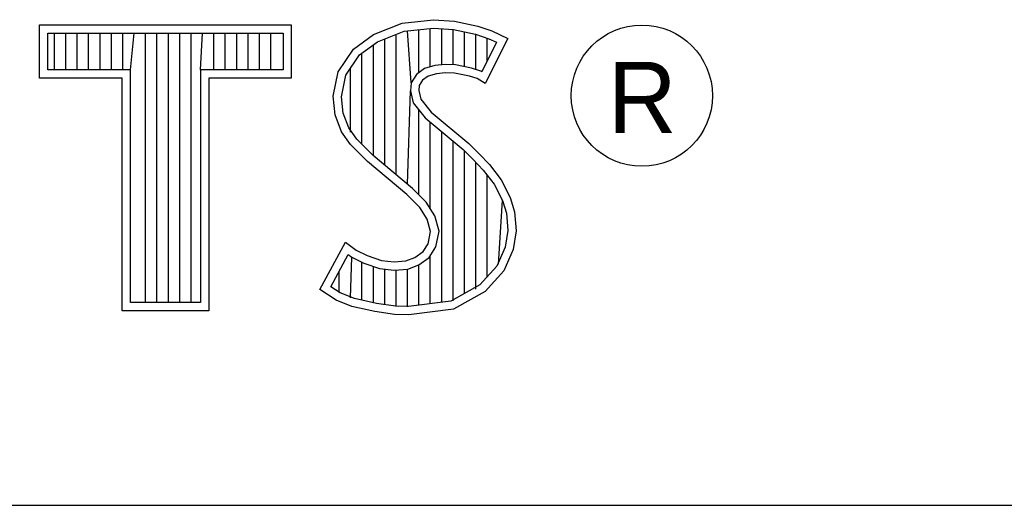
# Model space of a CAD drawing. Header units: inches. Extents: x 0 to 34, y 0 to 22.
# Tile 43 of 74: x 30.461 to 31.041, y 2.38 to 2.666. Entities that reach past the tile are written whole.
import ezdxf

# ---------------------------------------------------------------- set-up
doc = ezdxf.new("R2010")
doc.units = ezdxf.units.IN
doc.header["$LTSCALE"] = 1.87
doc.header["$MEASUREMENT"] = 0
doc.layers.get('0').update_dxf_attribs({"linetype": 'CONTINUOUS'})
doc.styles.add('TEXTSTYLE_2', font='txt')

msp = doc.modelspace()

# ---------------------------------------------------------------- linework, layer by layer
at = {"color": 2, "linetype": 'CONTINUOUS'}
for p, q in [((30.66954, 2.65751), (30.68633, 2.66417)), ((30.68633, 2.66417), (30.70487, 2.6662)), ((30.70487, 2.6662), (30.71733, 2.66533)), ((30.71733, 2.66533), (30.73094, 2.66243)), ((30.47276, 2.66314), (30.62109, 2.66314)), ((30.47276, 2.63172), (30.47276, 2.66314)), ((30.47765, 2.65826), (30.61621, 2.65826)), ((30.47765, 2.6366), (30.47765, 2.65826)), ((30.48153, 2.6366), (30.48153, 2.65826)), ((30.48824, 2.6366), (30.48824, 2.65826)), ((30.49495, 2.6366), (30.49495, 2.65826)), ((30.50166, 2.6366), (30.50166, 2.65826)), ((30.50837, 2.6366), (30.50837, 2.65826)), ((30.51509, 2.6366), (30.51509, 2.65826)), ((30.5218, 2.6366), (30.5218, 2.65826)), ((30.52629, 2.6366), (30.52851, 2.65826)), ((30.53522, 2.49958), (30.53522, 2.65826)), ((30.54193, 2.49958), (30.54193, 2.65826)), ((30.54864, 2.49958), (30.54864, 2.65826)), ((30.55536, 2.49958), (30.55536, 2.65826)), ((30.56207, 2.49958), (30.56207, 2.65826)), ((30.56756, 2.6366), (30.56878, 2.65826)), ((30.57549, 2.6366), (30.57549, 2.65826)), ((30.5822, 2.6366), (30.5822, 2.65826)), ((30.58891, 2.6366), (30.58891, 2.65826)), ((30.59563, 2.6366), (30.59563, 2.65826)), ((30.60234, 2.6366), (30.60234, 2.65826)), ((30.60905, 2.6366), (30.60905, 2.65826)), ((30.61621, 2.65826), (30.61621, 2.6366)), ((30.62109, 2.66314), (30.62109, 2.63172)), ((30.67191, 2.6532), (30.68752, 2.65939)), ((30.68752, 2.65939), (30.70497, 2.6613)), ((30.69173, 2.62905), (30.68959, 2.65962)), ((30.6963, 2.63502), (30.6963, 2.66035)), ((30.70301, 2.63838), (30.70301, 2.66108)), ((30.70497, 2.6613), (30.71664, 2.66048)), ((30.70972, 2.63961), (30.70972, 2.66097)), ((30.71643, 2.63958), (30.71643, 2.6605)), ((30.71664, 2.66048), (30.72963, 2.65772)), ((30.72315, 2.63845), (30.72315, 2.6591)), ((30.72963, 2.65772), (30.7375, 2.65501)), ((30.72986, 2.63682), (30.72986, 2.65764)), ((30.73094, 2.66243), (30.73934, 2.65954)), ((30.73934, 2.65954), (30.74861, 2.6552)), ((30.65766, 2.64883), (30.66954, 2.65751)), ((30.66123, 2.64539), (30.67191, 2.6532)), ((30.67616, 2.58044), (30.67616, 2.65489)), ((30.68288, 2.57482), (30.68288, 2.65755)), ((30.742, 2.6529), (30.73332, 2.63554)), ((30.74861, 2.6552), (30.73528, 2.62856)), ((30.73657, 2.64204), (30.73657, 2.65533)), ((30.7375, 2.65501), (30.742, 2.6529)), ((30.64868, 2.63551), (30.65766, 2.64883)), ((30.66274, 2.59275), (30.66274, 2.6465)), ((30.66945, 2.58604), (30.66945, 2.65141)), ((30.65328, 2.63359), (30.66123, 2.64539)), ((30.52629, 2.6366), (30.47765, 2.6366)), ((30.52629, 2.49958), (30.52629, 2.6366)), ((30.61621, 2.6366), (30.56756, 2.6366)), ((30.56756, 2.6366), (30.56756, 2.49958)), ((30.64578, 2.62103), (30.64868, 2.63551)), ((30.65603, 2.59994), (30.65603, 2.63768)), ((30.6995, 2.63735), (30.69488, 2.63399)), ((30.70564, 2.63916), (30.6995, 2.63735)), ((30.71168, 2.63983), (30.70564, 2.63916)), ((30.71182, 2.63493), (30.70661, 2.63435)), ((30.71794, 2.6395), (30.71168, 2.63983)), ((30.71733, 2.63464), (30.71182, 2.63493)), ((30.72601, 2.6329), (30.71733, 2.63464)), ((30.72722, 2.63764), (30.71794, 2.6395)), ((30.7327, 2.63593), (30.72722, 2.63764)), ((30.73332, 2.63554), (30.7327, 2.63593)), ((30.52141, 2.63172), (30.47276, 2.63172)), ((30.52141, 2.4947), (30.52141, 2.63172)), ((30.62109, 2.63172), (30.57245, 2.63172)), ((30.57245, 2.63172), (30.57245, 2.4947)), ((30.65072, 2.6208), (30.65328, 2.63359)), ((30.69173, 2.62905), (30.69125, 2.62421)), ((30.69488, 2.63399), (30.69173, 2.62905)), ((30.6985, 2.63059), (30.69647, 2.6274)), ((30.70169, 2.6329), (30.6985, 2.63059)), ((30.70661, 2.63435), (30.70169, 2.6329)), ((30.73065, 2.63146), (30.72601, 2.6329)), ((30.73528, 2.62856), (30.73065, 2.63146)), ((30.68959, 2.5692), (30.69125, 2.62421)), ((30.69125, 2.62421), (30.69282, 2.61712)), ((30.69647, 2.6274), (30.69618, 2.62451)), ((30.69618, 2.62451), (30.69734, 2.6193)), ((30.64694, 2.61003), (30.64578, 2.62103)), ((30.65173, 2.61118), (30.65072, 2.6208)), ((30.69282, 2.61712), (30.69993, 2.60832)), ((30.69734, 2.6193), (30.70342, 2.61177)), ((30.6963, 2.56297), (30.6963, 2.61282)), ((30.70342, 2.61177), (30.72573, 2.59324)), ((30.65071, 2.60019), (30.64694, 2.61003)), ((30.65506, 2.60248), (30.65173, 2.61118)), ((30.69993, 2.60832), (30.72243, 2.58963)), ((30.70301, 2.55482), (30.70301, 2.60577)), ((30.65592, 2.59266), (30.65071, 2.60019)), ((30.65968, 2.5958), (30.65506, 2.60248)), ((30.70972, 2.49967), (30.70972, 2.60019)), ((30.66372, 2.59177), (30.65968, 2.5958)), ((30.71643, 2.50056), (30.71643, 2.59461)), ((30.66606, 2.58253), (30.65592, 2.59266)), ((30.66936, 2.58613), (30.66372, 2.59177)), ((30.72243, 2.58963), (30.72832, 2.58375)), ((30.72315, 2.50487), (30.72315, 2.58892)), ((30.72573, 2.59324), (30.73181, 2.58716)), ((30.68923, 2.56313), (30.66606, 2.58253)), ((30.69253, 2.56674), (30.66936, 2.58613)), ((30.72832, 2.58375), (30.73419, 2.5776)), ((30.73181, 2.58716), (30.73789, 2.58079)), ((30.72986, 2.50738), (30.72986, 2.58214)), ((30.73419, 2.5776), (30.74069, 2.56921)), ((30.73789, 2.58079), (30.74484, 2.57182)), ((30.73657, 2.51479), (30.73657, 2.57453)), ((30.74484, 2.57182), (30.75006, 2.5614)), ((30.70061, 2.55866), (30.69253, 2.56674)), ((30.74069, 2.56921), (30.74551, 2.55957)), ((30.69676, 2.5556), (30.68923, 2.56313)), ((30.74328, 2.52221), (30.74551, 2.55957)), ((30.74551, 2.55957), (30.74784, 2.55208)), ((30.75006, 2.5614), (30.75266, 2.553)), ((30.70111, 2.54866), (30.69676, 2.5556)), ((30.70562, 2.55065), (30.70061, 2.55866)), ((30.70313, 2.54142), (30.70111, 2.54866)), ((30.70815, 2.54161), (30.70562, 2.55065)), ((30.74784, 2.55208), (30.74862, 2.5419)), ((30.75266, 2.553), (30.75353, 2.54171)), ((30.7063, 2.53235), (30.70815, 2.54161)), ((30.74862, 2.5419), (30.74707, 2.5321)), ((30.75353, 2.54171), (30.75179, 2.53071)), ((30.70169, 2.53418), (30.70313, 2.54142)), ((30.63796, 2.50726), (30.65303, 2.53505)), ((30.65303, 2.53505), (30.6594, 2.53042)), ((30.6594, 2.53042), (30.66577, 2.52723)), ((30.69879, 2.52955), (30.70169, 2.53418)), ((30.70241, 2.52613), (30.7063, 2.53235)), ((30.74707, 2.5321), (30.74214, 2.52095)), ((30.75179, 2.53071), (30.74629, 2.51826)), ((30.64438, 2.50885), (30.65466, 2.52782)), ((30.65466, 2.52782), (30.65685, 2.52623)), ((30.65603, 2.50228), (30.65685, 2.52623)), ((30.65685, 2.52623), (30.66388, 2.52272)), ((30.66577, 2.52723), (30.67417, 2.52434)), ((30.67417, 2.52434), (30.6817, 2.52347)), ((30.68865, 2.52405), (30.69386, 2.52608)), ((30.69386, 2.52608), (30.69879, 2.52955)), ((30.69619, 2.52174), (30.70241, 2.52613)), ((30.70301, 2.49879), (30.70301, 2.52655)), ((30.66274, 2.50085), (30.66274, 2.52311)), ((30.66388, 2.52272), (30.67308, 2.51955)), ((30.66945, 2.49931), (30.66945, 2.5208)), ((30.67308, 2.51955), (30.68162, 2.51857)), ((30.67616, 2.4983), (30.67616, 2.51919)), ((30.68162, 2.51857), (30.68976, 2.51924)), ((30.6817, 2.52347), (30.68865, 2.52405)), ((30.68288, 2.49729), (30.68288, 2.51842)), ((30.68959, 2.49702), (30.68959, 2.51918)), ((30.68976, 2.51924), (30.69619, 2.52174)), ((30.6963, 2.4979), (30.6963, 2.52178)), ((30.74214, 2.52095), (30.7322, 2.50996)), ((30.64932, 2.50543), (30.64932, 2.51796)), ((30.74629, 2.51826), (30.73528, 2.5061)), ((30.64752, 2.50089), (30.63796, 2.50726)), ((30.64982, 2.50522), (30.64438, 2.50885)), ((30.7322, 2.50996), (30.71518, 2.50039)), ((30.65823, 2.50181), (30.64982, 2.50522)), ((30.67127, 2.49903), (30.65823, 2.50181)), ((30.73528, 2.5061), (30.71675, 2.49568)), ((30.56756, 2.49958), (30.52629, 2.49958)), ((30.65679, 2.49712), (30.64752, 2.50089)), ((30.6704, 2.49423), (30.65679, 2.49712)), ((30.68244, 2.49736), (30.67127, 2.49903)), ((30.69015, 2.49709), (30.68244, 2.49736)), ((30.71518, 2.50039), (30.69015, 2.49709)), ((30.71675, 2.49568), (30.69039, 2.4922)), ((30.57245, 2.4947), (30.52141, 2.4947)), ((30.68199, 2.49249), (30.6704, 2.49423)), ((30.69039, 2.4922), (30.68199, 2.49249)), ((28.72307, 2.38), (33.50002, 2.38))]:
    msp.add_line(p, q, dxfattribs=at)
msp.add_circle((30.82769, 2.62139), 0.04161, dxfattribs=at)

# ---------------------------------------------------------------- texts
at = {"color": 2, "linetype": 'CONTINUOUS', "insert": (30.80762, 2.64135), "char_height": 0.04198, "width": 0.041979, "attachment_point": 1, "line_spacing_factor": 0.9, "style": 'TEXTSTYLE_2'}
msp.add_mtext('R', dxfattribs=at)

doc.saveas('drawing.dxf')
